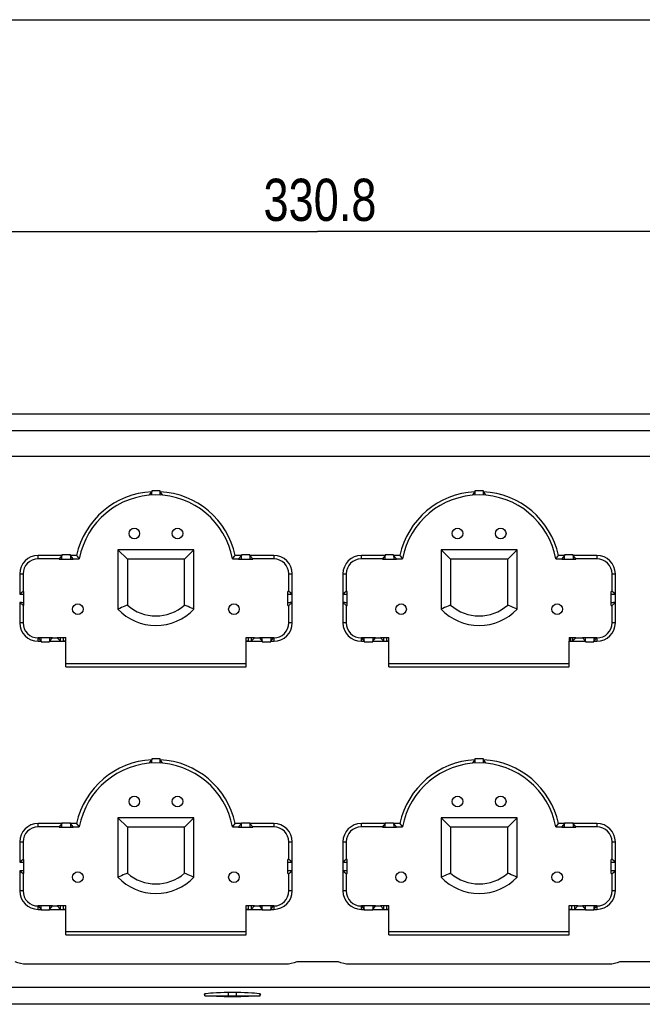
# Model space of a CAD drawing. Header units: inches. Extents: x 0 to 17, y 0 to 11.
# Tile 4 of 10: x 3.9 to 6.2, y 7.4 to 11. Entities that reach past the tile are written whole.
import ezdxf

# ---------------------------------------------------------------- set-up
doc = ezdxf.new("R2010")
doc.units = ezdxf.units.IN
doc.header["$LTSCALE"] = 0.935
doc.header["$MEASUREMENT"] = 0
doc.layers.get('0').update_dxf_attribs({"linetype": 'CONTINUOUS'})
doc.layers.add('02___PRT_ALL_AXES', color=7, linetype='CONTINUOUS')
doc.styles.get("Standard").update_dxf_attribs({"font": 'txt', "width": 0.8})
doc.dimstyles.new('DIMSTYLE_1', dxfattribs={"dimtxt": 0.15625, "dimasz": 0.1875, "dimexe": 0.125, "dimexo": 0.0625, "dimgap": 0.039062, "dimtad": 0, "dimtih": 1, "dimtoh": 1, "dimdec": 1, "dimlfac": 2.5, "dimzin": 4, "dimdsep": 46, "dimtxsty": 'Standard', "dimblk": '_FILLED', "dimblk1": '_FILLED', "dimblk2": '_FILLED', "dimcen": 0.09, "dimazin": 1, "dimtfac": 1, "dimtofl": 0, "dimtmove": 0, "dimatfit": 3, "dimldrblk": '_FILLED', "dimfxl": 1, "dimtolj": 1, "dimtzin": 4, "dimarcsym": 0})

# ---------------------------------------------------------------- blocks, each defined once
blk = doc.blocks.new('_FILLED')
at = {"color": 0, "linetype": 'ByBlock'}
blk.add_solid([(0, 0), (-1, 0.167), (-1, -0.167)], dxfattribs=at)
blk = doc.blocks.new('*D1')
at = {"color": 7, "linetype": 'Continuous', "transparency": 16777216}
for p, q in [((2.3868, 9.3773), (2.3868, 10.3411)), ((7.5964, 9.3773), (7.5964, 10.3411)), ((2.3868, 10.2161), (4.9916, 10.2161)), ((7.5964, 10.2161), (4.9916, 10.2161))]:
    blk.add_line(p, q, dxfattribs=at)
at = {"color": 7, "linetype": 'Continuous', "transparency": 16777216, "xscale": 0.1875, "yscale": 0.1875, "zscale": 0.1875, "rotation": 180}
blk.add_blockref('_FILLED', (2.3868, 10.2161), dxfattribs=at)
at = {"color": 7, "linetype": 'Continuous', "transparency": 16777216, "xscale": 0.1875, "yscale": 0.1875, "zscale": 0.1875}
blk.add_blockref('_FILLED', (7.5964, 10.2161), dxfattribs=at)
at = {"color": 7, "linetype": 'Continuous', "transparency": 16777216, "insert": (5.0006, 10.4114), "char_height": 0.15625, "width": 0.625, "attachment_point": 2, "line_spacing_factor": 0.9}
blk.add_mtext('330.8', dxfattribs=at)

msp = doc.modelspace()

# ---------------------------------------------------------------- linework, layer by layer
at = {"color": 7, "linetype": 'Continuous'}
for p, q in [((0, 11), (17, 11)), ((2.61365, 9.54165), (7.36956, 9.54165)), ((7.36956, 9.47842), (2.61365, 9.47842)), ((2.61365, 9.38416), (7.36956, 9.38416)), ((4.37743, 9.2563), (4.37742, 9.25292)), ((4.40894, 9.25292), (4.40893, 9.2563)), ((5.57428, 9.2563), (5.57427, 9.25292)), ((5.60579, 9.25292), (5.60578, 9.2563)), ((4.25235, 9.03836), (4.25234, 8.81836)), ((4.28742, 9.00328), (4.25235, 9.03836)), ((4.53401, 9.03836), (4.25235, 9.03836)), ((4.49894, 9.00328), (4.53401, 9.03836)), ((4.53402, 8.81836), (4.53401, 9.03836)), ((5.4492, 9.03836), (5.44919, 8.81836)), ((5.73086, 9.03836), (5.4492, 9.03836)), ((5.48428, 9.00328), (5.4492, 9.03836)), ((5.69579, 9.00328), (5.73086, 9.03836)), ((5.73087, 8.81836), (5.73086, 9.03836)), ((3.957, 9.00456), (3.957, 9.01694)), ((4.04515, 9.01694), (3.957, 9.01694)), ((4.03484, 9.00456), (3.957, 9.00456)), ((4.04515, 9.01694), (4.03484, 9.00456)), ((4.03484, 9.00456), (4.03484, 9.00298)), ((4.03484, 9.00298), (4.08696, 9.00298)), ((4.04515, 9.01873), (4.04515, 9.01694)), ((4.07665, 9.01873), (4.04515, 9.01873)), ((4.07665, 9.01694), (4.07665, 9.01873)), ((4.0994, 9.01694), (4.07665, 9.01693)), ((4.08696, 9.00456), (4.07665, 9.01693)), ((4.08696, 9.00298), (4.08696, 9.00456)), ((4.08696, 9.00456), (4.10953, 9.00456)), ((4.28742, 9.00328), (4.28742, 8.83322)), ((4.49894, 9.00328), (4.28742, 9.00328)), ((4.49895, 8.83322), (4.49894, 9.00328)), ((4.67683, 9.00456), (4.6994, 9.00456)), ((4.70972, 9.01694), (4.68697, 9.01694)), ((4.70972, 9.01694), (4.6994, 9.00456)), ((4.6994, 9.00456), (4.6994, 9.00298)), ((4.6994, 9.00298), (4.75153, 9.00298)), ((4.70972, 9.01873), (4.70972, 9.01694)), ((4.74121, 9.01873), (4.70972, 9.01873)), ((4.74122, 9.01694), (4.74121, 9.01873)), ((4.82937, 9.01694), (4.74121, 9.01694)), ((4.75153, 9.00456), (4.74122, 9.01693)), ((4.75153, 9.00298), (4.75153, 9.00456)), ((4.82937, 9.00456), (4.75153, 9.00456)), ((4.82937, 9.01694), (4.82937, 9.00456)), ((5.15385, 9.00456), (5.15385, 9.01694)), ((5.242, 9.01694), (5.15385, 9.01694)), ((5.23169, 9.00456), (5.15385, 9.00456)), ((5.242, 9.01694), (5.23169, 9.00456)), ((5.23169, 9.00456), (5.23169, 9.00298)), ((5.23169, 9.00298), (5.28381, 9.00298)), ((5.242, 9.01873), (5.242, 9.01694)), ((5.2735, 9.01873), (5.242, 9.01873)), ((5.2735, 9.01694), (5.2735, 9.01873)), ((5.29625, 9.01694), (5.2735, 9.01693)), ((5.28381, 9.00456), (5.2735, 9.01693)), ((5.28381, 9.00298), (5.28381, 9.00456)), ((5.28381, 9.00456), (5.30638, 9.00456)), ((5.48428, 9.00328), (5.48427, 8.83322)), ((5.69579, 9.00328), (5.48428, 9.00328)), ((5.6958, 8.83322), (5.69579, 9.00328)), ((5.87368, 9.00456), (5.89625, 9.00456)), ((5.90657, 9.01694), (5.88382, 9.01694)), ((5.90657, 9.01694), (5.89625, 9.00456)), ((5.89625, 9.00456), (5.89625, 9.00298)), ((5.89625, 9.00298), (5.94838, 9.00298)), ((5.93806, 9.01873), (5.90657, 9.01873)), ((5.90657, 9.01873), (5.90657, 9.01694)), ((5.93807, 9.01694), (5.93806, 9.01873)), ((6.02622, 9.01694), (5.93806, 9.01694)), ((5.94838, 9.00456), (5.93807, 9.01693)), ((6.02622, 9.00456), (5.94838, 9.00456)), ((5.94838, 9.00298), (5.94838, 9.00456)), ((6.02622, 9.01694), (6.02622, 9.00456)), ((3.88868, 8.94862), (3.88868, 8.87385)), ((3.88868, 8.94862), (3.90106, 8.94862)), ((3.90106, 8.94862), (3.90106, 8.88416)), ((4.88531, 8.88416), (4.88531, 8.94862)), ((4.88531, 8.94862), (4.89769, 8.94862)), ((4.89769, 8.87385), (4.89769, 8.94862)), ((5.08553, 8.94862), (5.08553, 8.87385)), ((5.08553, 8.94862), (5.09791, 8.94862)), ((5.09791, 8.94862), (5.09791, 8.88416)), ((6.08216, 8.94862), (6.09454, 8.94862)), ((6.08216, 8.88416), (6.08216, 8.94862)), ((6.09454, 8.87385), (6.09454, 8.94862)), ((3.90106, 8.88416), (3.88868, 8.87385)), ((3.90421, 8.88416), (3.90106, 8.88416)), ((3.90421, 8.83204), (3.90421, 8.88416)), ((4.88216, 8.83204), (4.88216, 8.88416)), ((4.88531, 8.88416), (4.88216, 8.88416)), ((4.89769, 8.87385), (4.88531, 8.88416)), ((4.89777, 8.84235), (4.89773, 8.87385)), ((5.08549, 8.87385), (5.08544, 8.84235)), ((5.09791, 8.88416), (5.08553, 8.87385)), ((5.10106, 8.88416), (5.09791, 8.88416)), ((5.10106, 8.83204), (5.10106, 8.88416)), ((6.08216, 8.88416), (6.07901, 8.88416)), ((6.07901, 8.83204), (6.07901, 8.88416)), ((6.09454, 8.87385), (6.08216, 8.88416)), ((6.09462, 8.84235), (6.09458, 8.87385)), ((3.88868, 8.84235), (3.88868, 8.76759)), ((3.88868, 8.84235), (3.90106, 8.83204)), ((3.90106, 8.83204), (3.90106, 8.76759)), ((3.90106, 8.83204), (3.90421, 8.83204)), ((4.88216, 8.83204), (4.88531, 8.83204)), ((4.88531, 8.83204), (4.89769, 8.84235)), ((4.88531, 8.76759), (4.88531, 8.83204)), ((4.89769, 8.76759), (4.89769, 8.84235)), ((5.08553, 8.84235), (5.08553, 8.76759)), ((5.08553, 8.84235), (5.09791, 8.83204)), ((5.09791, 8.83204), (5.09791, 8.76759)), ((5.09791, 8.83204), (5.10106, 8.83204)), ((6.07901, 8.83204), (6.08216, 8.83204)), ((6.08216, 8.83204), (6.09454, 8.84235)), ((6.08216, 8.76759), (6.08216, 8.83204)), ((6.09454, 8.76759), (6.09454, 8.84235)), ((3.90106, 8.76759), (3.88868, 8.76759)), ((4.89769, 8.76759), (4.88531, 8.76759)), ((5.09791, 8.76759), (5.08553, 8.76759)), ((6.09454, 8.76759), (6.08216, 8.76759)), ((3.957, 8.69926), (3.957, 8.71164)), ((3.95767, 8.71164), (3.957, 8.71164)), ((3.95767, 8.71322), (3.95767, 8.71164)), ((3.95767, 8.71322), (4.00979, 8.71322)), ((3.95767, 8.71164), (3.96798, 8.69927)), ((3.99948, 8.69927), (4.00979, 8.71164)), ((4.00979, 8.71164), (4.00979, 8.71322)), ((4.00979, 8.71164), (4.02783, 8.71164)), ((4.02783, 8.71164), (4.02783, 8.71322)), ((4.02783, 8.71322), (4.05932, 8.71322)), ((4.02783, 8.71164), (4.04022, 8.69926)), ((4.04022, 8.69926), (4.04022, 8.71322)), ((4.04977, 8.71322), (4.0502, 8.69926)), ((4.05932, 8.60478), (4.05932, 8.71322)), ((4.72704, 8.60478), (4.72704, 8.71322)), ((4.72704, 8.71322), (4.75854, 8.71322)), ((4.73617, 8.69926), (4.73659, 8.71322)), ((4.74614, 8.71322), (4.74614, 8.69926)), ((4.74614, 8.69926), (4.75854, 8.71164)), ((4.75854, 8.71322), (4.75854, 8.71164)), ((4.75854, 8.71164), (4.77657, 8.71164)), ((4.77657, 8.71164), (4.77657, 8.71322)), ((4.77657, 8.71322), (4.82869, 8.71322)), ((4.77657, 8.71164), (4.78688, 8.69927)), ((4.81838, 8.69927), (4.82869, 8.71164)), ((4.82869, 8.71164), (4.82869, 8.71322)), ((4.82937, 8.71164), (4.82869, 8.71164)), ((4.82937, 8.71164), (4.82937, 8.69926)), ((5.15385, 8.69926), (5.15385, 8.71164)), ((5.15452, 8.71164), (5.15385, 8.71164)), ((5.15452, 8.71322), (5.15452, 8.71164)), ((5.15452, 8.71322), (5.20664, 8.71322)), ((5.15452, 8.71164), (5.16483, 8.69927)), ((5.19633, 8.69927), (5.20664, 8.71164)), ((5.20664, 8.71164), (5.20664, 8.71322)), ((5.20664, 8.71164), (5.22468, 8.71164)), ((5.22468, 8.71164), (5.22468, 8.71322)), ((5.22468, 8.71322), (5.25617, 8.71322)), ((5.22468, 8.71164), (5.23707, 8.69926)), ((5.23707, 8.69926), (5.23707, 8.71322)), ((5.24662, 8.71322), (5.24705, 8.69926)), ((5.25617, 8.60478), (5.25617, 8.71322)), ((5.92389, 8.71322), (5.94865, 8.71322)), ((5.92389, 8.71322), (5.92389, 8.69979)), ((5.92965, 8.69926), (5.93007, 8.71322)), ((5.93626, 8.71322), (5.93626, 8.69926)), ((5.93626, 8.69926), (5.94865, 8.71164)), ((5.94865, 8.71322), (5.94865, 8.71164)), ((5.94865, 8.71164), (5.97342, 8.71164)), ((5.97342, 8.71322), (6.02554, 8.71322)), ((5.97342, 8.71164), (5.97342, 8.71322)), ((5.97342, 8.71164), (5.98373, 8.69927)), ((6.01523, 8.69927), (6.02554, 8.71164)), ((6.02554, 8.71164), (6.02554, 8.71322)), ((6.02622, 8.71164), (6.02554, 8.71164)), ((6.02622, 8.71164), (6.02622, 8.69926)), ((3.957, 8.69926), (3.96798, 8.69927)), ((3.96798, 8.69927), (3.96798, 8.69747)), ((3.96798, 8.69747), (3.99948, 8.69747)), ((3.99948, 8.69747), (3.99948, 8.69926)), ((3.99948, 8.69926), (4.05932, 8.69926)), ((4.05932, 8.70009), (4.0502, 8.69926)), ((4.73617, 8.69926), (4.72704, 8.70009)), ((4.72704, 8.69926), (4.78688, 8.69926)), ((4.78688, 8.69926), (4.78688, 8.69747)), ((4.78688, 8.69747), (4.81838, 8.69747)), ((4.81838, 8.69747), (4.81838, 8.69927)), ((4.81838, 8.69927), (4.82937, 8.69926)), ((5.15385, 8.69926), (5.16483, 8.69927)), ((5.16483, 8.69927), (5.16484, 8.69747)), ((5.16484, 8.69747), (5.19633, 8.69747)), ((5.19633, 8.69747), (5.19633, 8.69926)), ((5.19633, 8.69926), (5.25617, 8.69926)), ((5.25617, 8.70009), (5.24705, 8.69926)), ((5.92389, 8.69926), (5.98373, 8.69926)), ((5.92389, 8.60478), (5.92389, 8.69926)), ((5.98373, 8.69926), (5.98373, 8.69747)), ((5.98373, 8.69747), (6.01523, 8.69747)), ((6.01523, 8.69927), (6.02622, 8.69926)), ((6.01523, 8.69747), (6.01523, 8.69927)), ((4.05932, 8.61716), (4.72704, 8.61716)), ((4.05932, 8.60478), (4.72704, 8.60478)), ((5.25617, 8.61716), (5.92389, 8.61716)), ((5.25617, 8.60478), (5.92389, 8.60478)), ((4.37743, 8.26417), (4.37742, 8.2608)), ((4.40894, 8.2608), (4.40893, 8.26417)), ((5.57428, 8.26417), (5.57427, 8.2608)), ((5.60579, 8.2608), (5.60578, 8.26417)), ((3.957, 8.01243), (3.957, 8.02481)), ((4.04515, 8.02481), (3.957, 8.02481)), ((4.04515, 8.02481), (4.03484, 8.01243)), ((4.04515, 8.02661), (4.04515, 8.02481)), ((4.07665, 8.02661), (4.04515, 8.02661)), ((4.07665, 8.02481), (4.07665, 8.02661)), ((4.08696, 8.01243), (4.07665, 8.02481)), ((4.0994, 8.02481), (4.07665, 8.02481)), ((4.25235, 8.04623), (4.25234, 7.82623)), ((4.28742, 8.01115), (4.25235, 8.04623)), ((4.53401, 8.04623), (4.25235, 8.04623)), ((4.49894, 8.01115), (4.53401, 8.04623)), ((4.53402, 7.82623), (4.53401, 8.04623)), ((4.70972, 8.02481), (4.68697, 8.02481)), ((4.70972, 8.02481), (4.6994, 8.01243)), ((4.74121, 8.02661), (4.70972, 8.02661)), ((4.70972, 8.02661), (4.70972, 8.02481)), ((4.74122, 8.02481), (4.74121, 8.02661)), ((4.82937, 8.02481), (4.74121, 8.02481)), ((4.75153, 8.01243), (4.74122, 8.02481)), ((4.82937, 8.02481), (4.82937, 8.01243)), ((5.242, 8.02481), (5.15385, 8.02481)), ((5.15385, 8.01243), (5.15385, 8.02481)), ((5.242, 8.02481), (5.23169, 8.01243)), ((5.2735, 8.02661), (5.242, 8.02661)), ((5.242, 8.02661), (5.242, 8.02481)), ((5.2735, 8.02481), (5.2735, 8.02661)), ((5.29625, 8.02481), (5.2735, 8.02481)), ((5.28381, 8.01243), (5.2735, 8.02481)), ((5.4492, 8.04623), (5.44919, 7.82623)), ((5.73086, 8.04623), (5.4492, 8.04623)), ((5.48428, 8.01115), (5.4492, 8.04623)), ((5.69579, 8.01115), (5.73086, 8.04623)), ((5.73087, 7.82623), (5.73086, 8.04623)), ((5.90657, 8.02481), (5.88382, 8.02481)), ((5.90657, 8.02481), (5.89625, 8.01243)), ((5.93806, 8.02661), (5.90657, 8.02661)), ((5.90657, 8.02661), (5.90657, 8.02481)), ((5.93807, 8.02481), (5.93806, 8.02661)), ((6.02622, 8.02481), (5.93806, 8.02481)), ((5.94838, 8.01243), (5.93807, 8.02481)), ((6.02622, 8.02481), (6.02622, 8.01243)), ((4.03484, 8.01243), (3.957, 8.01243)), ((4.03484, 8.01243), (4.03484, 8.01086)), ((4.03484, 8.01086), (4.08696, 8.01086)), ((4.08696, 8.01086), (4.08696, 8.01243)), ((4.08696, 8.01243), (4.10953, 8.01243)), ((4.28742, 8.01115), (4.28742, 7.84109)), ((4.49894, 8.01115), (4.28742, 8.01115)), ((4.49895, 7.84109), (4.49894, 8.01115)), ((4.67683, 8.01243), (4.6994, 8.01243)), ((4.6994, 8.01243), (4.6994, 8.01086)), ((4.6994, 8.01086), (4.75153, 8.01086)), ((4.82937, 8.01243), (4.75153, 8.01243)), ((4.75153, 8.01086), (4.75153, 8.01243)), ((5.23169, 8.01243), (5.15385, 8.01243)), ((5.23169, 8.01243), (5.23169, 8.01086)), ((5.23169, 8.01086), (5.28381, 8.01086)), ((5.28381, 8.01243), (5.30638, 8.01243)), ((5.28381, 8.01086), (5.28381, 8.01243)), ((5.48428, 8.01115), (5.48427, 7.84109)), ((5.69579, 8.01115), (5.48428, 8.01115)), ((5.6958, 7.84109), (5.69579, 8.01115)), ((5.87368, 8.01243), (5.89625, 8.01243)), ((5.89625, 8.01243), (5.89625, 8.01086)), ((5.89625, 8.01086), (5.94838, 8.01086)), ((6.02622, 8.01243), (5.94838, 8.01243)), ((5.94838, 8.01086), (5.94838, 8.01243)), ((3.88868, 7.95649), (3.88868, 7.88172)), ((3.88868, 7.95649), (3.90106, 7.95649)), ((3.90106, 7.95649), (3.90106, 7.89204)), ((4.88531, 7.95649), (4.89769, 7.95649)), ((4.88531, 7.89204), (4.88531, 7.95649)), ((4.89769, 7.88172), (4.89769, 7.95649)), ((5.08553, 7.95649), (5.09791, 7.95649)), ((5.08553, 7.95649), (5.08553, 7.88172)), ((5.09791, 7.95649), (5.09791, 7.89204)), ((6.08216, 7.95649), (6.09454, 7.95649)), ((6.08216, 7.89204), (6.08216, 7.95649)), ((6.09454, 7.88172), (6.09454, 7.95649)), ((3.90106, 7.89204), (3.88868, 7.88172)), ((3.90421, 7.89204), (3.90106, 7.89204)), ((3.90421, 7.83991), (3.90421, 7.89204)), ((4.88531, 7.89204), (4.88216, 7.89204)), ((4.88216, 7.83991), (4.88216, 7.89204)), ((4.89769, 7.88172), (4.88531, 7.89204)), ((4.89777, 7.85023), (4.89773, 7.88172)), ((5.08549, 7.88172), (5.08544, 7.85023)), ((5.09791, 7.89204), (5.08553, 7.88172)), ((5.10106, 7.89204), (5.09791, 7.89204)), ((5.10106, 7.83991), (5.10106, 7.89204)), ((6.08216, 7.89204), (6.07901, 7.89204)), ((6.07901, 7.83991), (6.07901, 7.89204)), ((6.09454, 7.88172), (6.08216, 7.89204)), ((6.09462, 7.85023), (6.09458, 7.88172)), ((3.88868, 7.85023), (3.90106, 7.83991)), ((3.88868, 7.85023), (3.88868, 7.77546)), ((3.90106, 7.83991), (3.90106, 7.77546)), ((3.90106, 7.83991), (3.90421, 7.83991)), ((4.88216, 7.83991), (4.88531, 7.83991)), ((4.88531, 7.83991), (4.89769, 7.85023)), ((4.88531, 7.77546), (4.88531, 7.83991)), ((4.89769, 7.77546), (4.89769, 7.85023)), ((5.08553, 7.85023), (5.09791, 7.83991)), ((5.08553, 7.85023), (5.08553, 7.77546)), ((5.09791, 7.83991), (5.10106, 7.83991)), ((5.09791, 7.83991), (5.09791, 7.77546)), ((6.07901, 7.83991), (6.08216, 7.83991)), ((6.08216, 7.83991), (6.09454, 7.85023)), ((6.08216, 7.77546), (6.08216, 7.83991)), ((6.09454, 7.77546), (6.09454, 7.85023)), ((3.90106, 7.77546), (3.88868, 7.77546)), ((4.89769, 7.77546), (4.88531, 7.77546)), ((5.09791, 7.77546), (5.08553, 7.77546)), ((6.09454, 7.77546), (6.08216, 7.77546)), ((3.957, 7.70714), (3.957, 7.71952)), ((3.95767, 7.71952), (3.957, 7.71952)), ((3.957, 7.70714), (3.96798, 7.70714)), ((3.95767, 7.72109), (3.95767, 7.71952)), ((3.95767, 7.72109), (4.00979, 7.72109)), ((3.95767, 7.71952), (3.96798, 7.70714)), ((3.96798, 7.70714), (3.96798, 7.70535)), ((3.96798, 7.70535), (3.99948, 7.70535)), ((3.99948, 7.70714), (4.00979, 7.71952)), ((3.99948, 7.70535), (3.99948, 7.70714)), ((3.99948, 7.70714), (4.05932, 7.70714)), ((4.00979, 7.71952), (4.00979, 7.72109)), ((4.00979, 7.71952), (4.02783, 7.71952)), ((4.02783, 7.71952), (4.02783, 7.72109)), ((4.02783, 7.72109), (4.05932, 7.72109)), ((4.02783, 7.71952), (4.04022, 7.70714)), ((4.04022, 7.70714), (4.04022, 7.72109)), ((4.04977, 7.72109), (4.0502, 7.70714)), ((4.05932, 7.70797), (4.0502, 7.70714)), ((4.05932, 7.61265), (4.05932, 7.72109)), ((4.72704, 7.72109), (4.75854, 7.72109)), ((4.72704, 7.61265), (4.72704, 7.72109)), ((4.73617, 7.70714), (4.72704, 7.70797)), ((4.72704, 7.70714), (4.78688, 7.70714)), ((4.73617, 7.70714), (4.73659, 7.72109)), ((4.74614, 7.72109), (4.74614, 7.70714)), ((4.74614, 7.70714), (4.75854, 7.71952)), ((4.75854, 7.72109), (4.75854, 7.71952)), ((4.75854, 7.71952), (4.77657, 7.71952)), ((4.77657, 7.72109), (4.82869, 7.72109)), ((4.77657, 7.71952), (4.77657, 7.72109)), ((4.77657, 7.71952), (4.78688, 7.70714)), ((4.78688, 7.70714), (4.78688, 7.70535)), ((4.78688, 7.70535), (4.81838, 7.70535)), ((4.81838, 7.70714), (4.82869, 7.71952)), ((4.81838, 7.70714), (4.82937, 7.70714)), ((4.81838, 7.70535), (4.81838, 7.70714)), ((4.82869, 7.71952), (4.82869, 7.72109)), ((4.82937, 7.71952), (4.82869, 7.71952)), ((4.82937, 7.71952), (4.82937, 7.70714)), ((5.15452, 7.71952), (5.15385, 7.71952)), ((5.15385, 7.70714), (5.15385, 7.71952)), ((5.15385, 7.70714), (5.16483, 7.70714)), ((5.15452, 7.72109), (5.20664, 7.72109)), ((5.15452, 7.72109), (5.15452, 7.71952)), ((5.15452, 7.71952), (5.16483, 7.70714)), ((5.16483, 7.70714), (5.16484, 7.70535)), ((5.16484, 7.70535), (5.19633, 7.70535)), ((5.19633, 7.70714), (5.20664, 7.71952)), ((5.19633, 7.70714), (5.25617, 7.70714)), ((5.19633, 7.70535), (5.19633, 7.70714)), ((5.20664, 7.71952), (5.20664, 7.72109)), ((5.20664, 7.71952), (5.22468, 7.71952)), ((5.22468, 7.72109), (5.25617, 7.72109)), ((5.22468, 7.71952), (5.22468, 7.72109)), ((5.22468, 7.71952), (5.23707, 7.70714)), ((5.23707, 7.70714), (5.23707, 7.72109)), ((5.24662, 7.72109), (5.24705, 7.70714)), ((5.25617, 7.70797), (5.24705, 7.70714)), ((5.25617, 7.61265), (5.25617, 7.72109)), ((5.92389, 7.72109), (5.95539, 7.72109)), ((5.92389, 7.61265), (5.92389, 7.72109)), ((5.93302, 7.70714), (5.92389, 7.70797)), ((5.92389, 7.70714), (5.98373, 7.70714)), ((5.93302, 7.70714), (5.93344, 7.72109)), ((5.94299, 7.72109), (5.94299, 7.70714)), ((5.94299, 7.70714), (5.95539, 7.71952)), ((5.95539, 7.72109), (5.95539, 7.71952)), ((5.95539, 7.71952), (5.97342, 7.71952)), ((5.97342, 7.72109), (6.02554, 7.72109)), ((5.97342, 7.71952), (5.97342, 7.72109)), ((5.97342, 7.71952), (5.98373, 7.70714)), ((5.98373, 7.70714), (5.98373, 7.70535)), ((5.98373, 7.70535), (6.01523, 7.70535)), ((6.01523, 7.70714), (6.02554, 7.71952)), ((6.01523, 7.70714), (6.02622, 7.70714)), ((6.01523, 7.70535), (6.01523, 7.70714)), ((6.02554, 7.71952), (6.02554, 7.72109)), ((6.02622, 7.71952), (6.02554, 7.71952)), ((6.02622, 7.71952), (6.02622, 7.70714)), ((4.05932, 7.62503), (4.72704, 7.62503)), ((5.25617, 7.62503), (5.92389, 7.62503)), ((4.05932, 7.61265), (4.72704, 7.61265)), ((5.25617, 7.61265), (5.92389, 7.61265)), ((5.06869, 7.51314), (4.91452, 7.51314)), ((6.26554, 7.51314), (6.11137, 7.51314)), ((4.8735, 7.50377), (3.91287, 7.50377)), ((6.07035, 7.50377), (5.10972, 7.50377)), ((2.61365, 7.41888), (7.36956, 7.41888)), ((7.36956, 7.35565), (2.61365, 7.35565))]:
    msp.add_line(p, q, dxfattribs=at)
for centre in [(4.31318, 9.09829), (4.47318, 9.09829), (5.51003, 9.09829), (5.67003, 9.09829), (4.10421, 8.8182), (4.68216, 8.8182), (5.30106, 8.8182), (5.87901, 8.8182), (4.31318, 8.10616), (4.47318, 8.10616), (5.51003, 8.10616), (5.67003, 8.10616), (4.10421, 7.82607), (4.68216, 7.82607), (5.30106, 7.82607), (5.87901, 7.82607)]:
    msp.add_circle(centre, 0.01969, dxfattribs=at)
for centre, radius, start, end in [((4.39318, 8.95259), 0.30412, 87.03176, 92.96824), ((5.59003, 8.95259), 0.30412, 87.03176, 92.96824), ((4.39318, 8.95259), 0.30075, 93.00335, 167.64555), ((4.39318, 8.95259), 0.28837, 10.38222, 169.61778), ((5.20192, 8.59569), 1.05439, 141.44076, 142.34824), ((4.39318, 8.95259), 0.30075, 12.35445, 86.99665), ((3.58444, 8.59569), 1.05439, 37.65176, 38.55924), ((5.59003, 8.95259), 0.30075, 93.00335, 167.64555), ((5.59003, 8.95259), 0.28837, 10.38222, 169.61778), ((6.39877, 8.59569), 1.05439, 141.44076, 142.34824), ((5.59003, 8.95259), 0.30075, 12.35445, 86.99665), ((4.78129, 8.59569), 1.05439, 37.65176, 38.55924), ((3.957, 8.94862), 0.06832, 90, 180), ((3.957, 8.94862), 0.05594, 90, 180), ((4.82376, 9.59971), 0.92969, 218.8176, 219.8037), ((3.9626, 9.59971), 0.92969, 320.1963, 321.1824), ((4.82937, 8.94862), 0.06832, 0, 90), ((4.82937, 8.94862), 0.05594, 0, 90), ((5.15385, 8.94862), 0.06832, 90, 180), ((5.15385, 8.94862), 0.05594, 90, 180), ((6.02061, 9.59971), 0.92969, 218.8176, 219.8037), ((5.15946, 9.59971), 0.92969, 320.1963, 321.1824), ((6.02622, 8.94862), 0.06832, 0, 90), ((6.02622, 8.94862), 0.05594, 0, 90), ((4.39318, 8.95259), 0.15949, 228.45857, 311.54143), ((5.59003, 8.95259), 0.15949, 228.45857, 311.54143), ((4.39318, 8.95259), 0.19456, 223.62331, 316.37669), ((5.59003, 8.95259), 0.19456, 223.62331, 316.37669), ((3.957, 8.76759), 0.06832, 180, 270), ((3.957, 8.76759), 0.05594, 180, 270), ((4.82937, 8.76759), 0.06832, 270, 360), ((4.82937, 8.76759), 0.05594, 270, 360), ((5.15385, 8.76759), 0.06832, 180, 270), ((5.15385, 8.76759), 0.05594, 180, 270), ((6.02622, 8.76759), 0.06832, 270, 360), ((6.02622, 8.76759), 0.05594, 270, 360), ((4.39318, 7.96046), 0.30075, 93.00335, 167.64555), ((4.39318, 7.96046), 0.28837, 10.38222, 169.61778), ((5.20192, 7.60357), 1.05439, 141.44076, 142.34824), ((4.39318, 7.96046), 0.30412, 87.03176, 92.96824), ((3.58444, 7.60357), 1.05439, 37.65176, 38.55924), ((4.39318, 7.96046), 0.30075, 12.35445, 86.99665), ((5.59003, 7.96046), 0.30075, 93.00335, 167.64555), ((5.59003, 7.96046), 0.28837, 10.38222, 169.61778), ((6.39877, 7.60357), 1.05439, 141.44076, 142.34824), ((5.59003, 7.96046), 0.30412, 87.03176, 92.96824), ((4.78129, 7.60357), 1.05439, 37.65176, 38.55924), ((5.59003, 7.96046), 0.30075, 12.35445, 86.99665), ((3.957, 7.95649), 0.06832, 90, 180), ((4.82376, 8.60758), 0.92969, 218.8176, 219.8037), ((3.9626, 8.60758), 0.92969, 320.1963, 321.1824), ((4.82937, 7.95649), 0.06832, 0, 90), ((5.15385, 7.95649), 0.06832, 90, 180), ((6.02061, 8.60758), 0.92969, 218.8176, 219.8037), ((5.15946, 8.60758), 0.92969, 320.1963, 321.1824), ((6.02622, 7.95649), 0.06832, 0, 90), ((3.957, 7.95649), 0.05594, 90, 180), ((4.82937, 7.95649), 0.05594, 0, 90), ((5.15385, 7.95649), 0.05594, 90, 180), ((6.02622, 7.95649), 0.05594, 0, 90), ((4.39318, 7.96046), 0.15949, 228.45857, 311.54143), ((5.59003, 7.96046), 0.15949, 228.45857, 311.54143), ((4.39318, 7.96046), 0.19456, 223.62331, 316.37669), ((5.59003, 7.96046), 0.19456, 223.62331, 316.37669), ((3.957, 7.77546), 0.06832, 180, 270), ((3.957, 7.77546), 0.05594, 180, 270), ((4.82937, 7.77546), 0.06832, 270, 360), ((4.82937, 7.77546), 0.05594, 270, 360), ((5.15385, 7.77546), 0.06832, 180, 270), ((5.15385, 7.77546), 0.05594, 180, 270), ((6.02622, 7.77546), 0.06832, 270, 360), ((6.02622, 7.77546), 0.05594, 270, 360)]:
    msp.add_arc(centre, radius, start, end, dxfattribs=at)
for start_param, end_param in [(-0.2125786, 3.3541718), (-2.3675458, -0.7740467)]:
    msp.add_ellipse((4.67665, 7.3921), major_axis=(0.10472, 0), ratio=0.0699268, start_param=start_param, end_param=end_param, dxfattribs=at)
for points, knots in [([(4.37743, 9.25292), (4.37741, 9.25129), (4.37735, 9.24833), (4.37724, 9.24484), (4.37709, 9.24267), (4.37701, 9.2415), (4.37689, 9.24094), (4.37683, 9.2405), (4.37675, 9.24049)], [0, 0, 0, 0, 0.3917769, 0.7136198, 0.8344461, 0.9236994, 0.9790608, 1, 1, 1, 1]), ([(4.40962, 9.24049), (4.40953, 9.2405), (4.40948, 9.24094), (4.40935, 9.2415), (4.40927, 9.24267), (4.40913, 9.24484), (4.40902, 9.24833), (4.40895, 9.25129), (4.40894, 9.25292)], [0, 0, 0, 0, 0.0209392, 0.0763007, 0.1655539, 0.2863808, 0.6082249, 1, 1, 1, 1]), ([(5.57428, 9.25292), (5.57426, 9.25129), (5.5742, 9.24833), (5.57409, 9.24484), (5.57394, 9.24267), (5.57386, 9.2415), (5.57374, 9.24094), (5.57368, 9.2405), (5.5736, 9.24049)], [0, 0, 0, 0, 0.3917769, 0.7136198, 0.8344461, 0.9236994, 0.9790608, 1, 1, 1, 1]), ([(5.60647, 9.24049), (5.60638, 9.2405), (5.60633, 9.24094), (5.6062, 9.2415), (5.60612, 9.24267), (5.60598, 9.24484), (5.60587, 9.24833), (5.6058, 9.25129), (5.60579, 9.25292)], [0, 0, 0, 0, 0.0209392, 0.0763007, 0.1655539, 0.2863808, 0.6082249, 1, 1, 1, 1]), ([(4.04446, 9.00298), (4.04456, 9.00298), (4.04461, 9.0035), (4.04474, 9.00412), (4.04483, 9.00545), (4.04493, 9.0071), (4.04501, 9.00919), (4.0451, 9.0125), (4.04514, 9.01512), (4.04515, 9.01694)], [0, 0, 0, 0, 0.0203682, 0.0765325, 0.1668351, 0.2889736, 0.4392297, 0.6115213, 1, 1, 1, 1]), ([(4.07665, 9.01693), (4.07666, 9.01512), (4.07669, 9.0125), (4.07678, 9.00919), (4.07686, 9.0071), (4.07696, 9.00545), (4.07705, 9.00412), (4.07718, 9.00349), (4.07724, 9.00298), (4.07733, 9.00298)], [0, 0, 0, 0, 0.3888871, 0.5611964, 0.7112102, 0.833237, 0.923518, 0.9796514, 1, 1, 1, 1]), ([(4.70903, 9.00298), (4.70912, 9.00298), (4.70918, 9.0035), (4.70931, 9.00412), (4.7094, 9.00545), (4.7095, 9.0071), (4.70958, 9.00919), (4.70967, 9.0125), (4.70971, 9.01512), (4.70972, 9.01694)], [0, 0, 0, 0, 0.0203682, 0.0765325, 0.1668351, 0.2889736, 0.4392297, 0.6115213, 1, 1, 1, 1]), ([(4.74122, 9.01693), (4.74122, 9.01512), (4.74126, 9.0125), (4.74135, 9.00919), (4.74143, 9.0071), (4.74153, 9.00545), (4.74162, 9.00412), (4.74175, 9.00349), (4.74181, 9.00298), (4.7419, 9.00298)], [0, 0, 0, 0, 0.3888871, 0.5611964, 0.7112102, 0.833237, 0.923518, 0.9796514, 1, 1, 1, 1]), ([(5.24131, 9.00298), (5.24141, 9.00298), (5.24146, 9.0035), (5.2416, 9.00412), (5.24168, 9.00545), (5.24178, 9.0071), (5.24186, 9.00919), (5.24196, 9.0125), (5.24199, 9.01512), (5.242, 9.01694)], [0, 0, 0, 0, 0.0203682, 0.0765325, 0.1668351, 0.2889736, 0.4392297, 0.6115213, 1, 1, 1, 1]), ([(5.2735, 9.01693), (5.27351, 9.01512), (5.27354, 9.0125), (5.27363, 9.00919), (5.27371, 9.0071), (5.27381, 9.00545), (5.2739, 9.00412), (5.27403, 9.00349), (5.27409, 9.00298), (5.27418, 9.00298)], [0, 0, 0, 0, 0.3888871, 0.5611964, 0.7112102, 0.833237, 0.923518, 0.9796514, 1, 1, 1, 1]), ([(5.90588, 9.00298), (5.90597, 9.00298), (5.90603, 9.0035), (5.90616, 9.00412), (5.90625, 9.00545), (5.90635, 9.0071), (5.90643, 9.00919), (5.90652, 9.0125), (5.90656, 9.01512), (5.90657, 9.01694)], [0, 0, 0, 0, 0.0203682, 0.0765325, 0.1668351, 0.2889736, 0.4392297, 0.6115213, 1, 1, 1, 1]), ([(5.93807, 9.01693), (5.93807, 9.01512), (5.93811, 9.0125), (5.9382, 9.00919), (5.93828, 9.0071), (5.93838, 9.00545), (5.93847, 9.00412), (5.9386, 9.00349), (5.93866, 9.00298), (5.93875, 9.00298)], [0, 0, 0, 0, 0.3888871, 0.5611964, 0.7112102, 0.833237, 0.923518, 0.9796514, 1, 1, 1, 1]), ([(3.88868, 8.87385), (3.89066, 8.87385), (3.89355, 8.87387), (3.89721, 8.87396), (3.89954, 8.87404), (3.90141, 8.87415), (3.90292, 8.87423), (3.90362, 8.87438), (3.90421, 8.87443), (3.90421, 8.87454)], [0, 0, 0, 0, 0.3826382, 0.5550754, 0.70607, 0.8298679, 0.9220206, 0.9794925, 1, 1, 1, 1]), ([(4.88216, 8.87454), (4.88216, 8.87443), (4.88275, 8.87438), (4.88345, 8.87423), (4.88496, 8.87415), (4.88682, 8.87404), (4.88916, 8.87396), (4.89282, 8.87387), (4.8957, 8.87385), (4.89769, 8.87385)], [0, 0, 0, 0, 0.0205533, 0.0779806, 0.170133, 0.293937, 0.4449294, 0.6173729, 1, 1, 1, 1]), ([(5.08553, 8.87385), (5.08751, 8.87385), (5.0904, 8.87387), (5.09406, 8.87396), (5.09639, 8.87404), (5.09826, 8.87415), (5.09977, 8.87423), (5.10047, 8.87438), (5.10106, 8.87443), (5.10106, 8.87454)], [0, 0, 0, 0, 0.3826382, 0.5550754, 0.70607, 0.8298679, 0.9220206, 0.9794925, 1, 1, 1, 1]), ([(6.07901, 8.87454), (6.07901, 8.87443), (6.0796, 8.87438), (6.0803, 8.87423), (6.08181, 8.87415), (6.08367, 8.87404), (6.08601, 8.87396), (6.08967, 8.87387), (6.09255, 8.87385), (6.09454, 8.87385)], [0, 0, 0, 0, 0.0205533, 0.0779806, 0.170133, 0.293937, 0.4449294, 0.6173729, 1, 1, 1, 1]), ([(3.90421, 8.84167), (3.90421, 8.84177), (3.90362, 8.84182), (3.90292, 8.84197), (3.90141, 8.84206), (3.89954, 8.84216), (3.89721, 8.84224), (3.89355, 8.84233), (3.89066, 8.84235), (3.88868, 8.84235)], [0, 0, 0, 0, 0.0205073, 0.07798, 0.1701424, 0.2939387, 0.444943, 0.6173812, 1, 1, 1, 1]), ([(4.28742, 8.83322), (4.2845, 8.83191), (4.27289, 8.82677), (4.26116, 8.82189), (4.25234, 8.81836)], [0, 0, 0, 0, 0.2517377, 1, 1, 1, 1]), ([(4.53402, 8.81836), (4.53109, 8.81953), (4.51933, 8.8243), (4.50765, 8.8293), (4.49895, 8.83322)], [0, 0, 0, 0, 0.2484013, 1, 1, 1, 1]), ([(4.89769, 8.84235), (4.8957, 8.84235), (4.89282, 8.84233), (4.88916, 8.84224), (4.88682, 8.84216), (4.88496, 8.84205), (4.88345, 8.84197), (4.88275, 8.84182), (4.88216, 8.84177), (4.88216, 8.84167)], [0, 0, 0, 0, 0.3826083, 0.5550535, 0.7060539, 0.8298543, 0.9220181, 0.9794484, 1, 1, 1, 1]), ([(5.10106, 8.84167), (5.10106, 8.84177), (5.10047, 8.84182), (5.09977, 8.84197), (5.09826, 8.84206), (5.09639, 8.84216), (5.09406, 8.84224), (5.0904, 8.84233), (5.08751, 8.84235), (5.08553, 8.84235)], [0, 0, 0, 0, 0.0205073, 0.07798, 0.1701424, 0.2939387, 0.444943, 0.6173812, 1, 1, 1, 1]), ([(5.48427, 8.83322), (5.48135, 8.83191), (5.46974, 8.82677), (5.45801, 8.82189), (5.44919, 8.81836)], [0, 0, 0, 0, 0.2517377, 1, 1, 1, 1]), ([(5.73087, 8.81836), (5.72795, 8.81953), (5.71618, 8.8243), (5.7045, 8.8293), (5.6958, 8.83322)], [0, 0, 0, 0, 0.2484013, 1, 1, 1, 1]), ([(6.09454, 8.84235), (6.09255, 8.84235), (6.08967, 8.84233), (6.08601, 8.84224), (6.08367, 8.84216), (6.08181, 8.84205), (6.0803, 8.84197), (6.0796, 8.84182), (6.07901, 8.84177), (6.07901, 8.84167)], [0, 0, 0, 0, 0.3826083, 0.5550535, 0.7060539, 0.8298543, 0.9220181, 0.9794484, 1, 1, 1, 1]), ([(3.96798, 8.69927), (3.96797, 8.70108), (3.96794, 8.7037), (3.96785, 8.70702), (3.96777, 8.7091), (3.96767, 8.71076), (3.96758, 8.71209), (3.96745, 8.71271), (3.96739, 8.71322), (3.9673, 8.71322)], [0, 0, 0, 0, 0.3888964, 0.5611996, 0.7112159, 0.8332386, 0.9235181, 0.9796988, 1, 1, 1, 1]), ([(4.00017, 8.71322), (4.00007, 8.71322), (4.00002, 8.71271), (3.99989, 8.71208), (3.9998, 8.71075), (3.9997, 8.7091), (3.99962, 8.70701), (3.99953, 8.7037), (3.99949, 8.70108), (3.99948, 8.69927)], [0, 0, 0, 0, 0.0203209, 0.0765323, 0.1668334, 0.288968, 0.4392264, 0.6115125, 1, 1, 1, 1]), ([(4.78688, 8.69927), (4.78687, 8.70108), (4.78684, 8.7037), (4.78675, 8.70701), (4.78667, 8.7091), (4.78656, 8.71075), (4.78648, 8.71208), (4.78635, 8.71271), (4.78629, 8.71322), (4.78619, 8.71322)], [0, 0, 0, 0, 0.3884879, 0.5607742, 0.7110317, 0.8331655, 0.9234675, 0.9796795, 1, 1, 1, 1]), ([(4.81907, 8.71322), (4.81897, 8.71322), (4.81892, 8.71271), (4.81878, 8.71209), (4.8187, 8.71076), (4.81859, 8.7091), (4.81852, 8.70702), (4.81842, 8.7037), (4.81839, 8.70108), (4.81838, 8.69927)], [0, 0, 0, 0, 0.0203016, 0.0764817, 0.1667602, 0.2887838, 0.438801, 0.6111039, 1, 1, 1, 1]), ([(5.16483, 8.69927), (5.16482, 8.70108), (5.16479, 8.7037), (5.1647, 8.70702), (5.16462, 8.7091), (5.16452, 8.71076), (5.16443, 8.71209), (5.1643, 8.71271), (5.16424, 8.71322), (5.16415, 8.71322)], [0, 0, 0, 0, 0.3888964, 0.5611996, 0.7112159, 0.8332386, 0.9235181, 0.9796988, 1, 1, 1, 1]), ([(5.19702, 8.71322), (5.19692, 8.71322), (5.19687, 8.71271), (5.19674, 8.71208), (5.19665, 8.71075), (5.19655, 8.7091), (5.19647, 8.70701), (5.19638, 8.7037), (5.19634, 8.70108), (5.19633, 8.69927)], [0, 0, 0, 0, 0.0203209, 0.0765323, 0.1668334, 0.288968, 0.4392264, 0.6115125, 1, 1, 1, 1]), ([(5.98373, 8.69927), (5.98372, 8.70108), (5.98369, 8.7037), (5.9836, 8.70701), (5.98352, 8.7091), (5.98341, 8.71075), (5.98333, 8.71208), (5.9832, 8.71271), (5.98314, 8.71322), (5.98305, 8.71322)], [0, 0, 0, 0, 0.3884879, 0.5607742, 0.7110317, 0.8331655, 0.9234675, 0.9796795, 1, 1, 1, 1]), ([(6.01592, 8.71322), (6.01582, 8.71322), (6.01577, 8.71271), (6.01563, 8.71209), (6.01555, 8.71076), (6.01545, 8.7091), (6.01537, 8.70702), (6.01527, 8.7037), (6.01524, 8.70108), (6.01523, 8.69927)], [0, 0, 0, 0, 0.0203016, 0.0764817, 0.1667602, 0.2887838, 0.438801, 0.6111039, 1, 1, 1, 1]), ([(4.37743, 8.2608), (4.37741, 8.25917), (4.37735, 8.25621), (4.37724, 8.25271), (4.37709, 8.25054), (4.37701, 8.24938), (4.37689, 8.24881), (4.37683, 8.24837), (4.37675, 8.24837)], [0, 0, 0, 0, 0.3917769, 0.7136198, 0.8344461, 0.9236994, 0.9790608, 1, 1, 1, 1]), ([(4.40962, 8.24837), (4.40953, 8.24837), (4.40948, 8.24881), (4.40935, 8.24938), (4.40927, 8.25054), (4.40913, 8.25271), (4.40902, 8.25621), (4.40895, 8.25917), (4.40894, 8.2608)], [0, 0, 0, 0, 0.0209392, 0.0763007, 0.1655539, 0.2863808, 0.6082249, 1, 1, 1, 1]), ([(5.57428, 8.2608), (5.57426, 8.25917), (5.5742, 8.25621), (5.57409, 8.25271), (5.57394, 8.25054), (5.57386, 8.24938), (5.57374, 8.24881), (5.57368, 8.24837), (5.5736, 8.24837)], [0, 0, 0, 0, 0.3917769, 0.7136198, 0.8344461, 0.9236994, 0.9790608, 1, 1, 1, 1]), ([(5.60647, 8.24837), (5.60638, 8.24837), (5.60633, 8.24881), (5.6062, 8.24938), (5.60612, 8.25054), (5.60598, 8.25271), (5.60587, 8.25621), (5.6058, 8.25917), (5.60579, 8.2608)], [0, 0, 0, 0, 0.0209392, 0.0763007, 0.1655539, 0.2863808, 0.6082249, 1, 1, 1, 1]), ([(4.04446, 8.01086), (4.04456, 8.01086), (4.04461, 8.01137), (4.04474, 8.01199), (4.04483, 8.01332), (4.04493, 8.01498), (4.04501, 8.01707), (4.0451, 8.02038), (4.04514, 8.023), (4.04515, 8.02481)], [0, 0, 0, 0, 0.0203682, 0.0765325, 0.1668351, 0.2889736, 0.4392297, 0.6115213, 1, 1, 1, 1]), ([(4.07665, 8.02481), (4.07666, 8.02299), (4.07669, 8.02037), (4.07678, 8.01706), (4.07686, 8.01498), (4.07696, 8.01332), (4.07705, 8.01199), (4.07718, 8.01137), (4.07724, 8.01086), (4.07733, 8.01086)], [0, 0, 0, 0, 0.3888871, 0.5611964, 0.7112102, 0.833237, 0.923518, 0.9796514, 1, 1, 1, 1]), ([(4.70903, 8.01086), (4.70912, 8.01086), (4.70918, 8.01137), (4.70931, 8.01199), (4.7094, 8.01332), (4.7095, 8.01498), (4.70958, 8.01707), (4.70967, 8.02038), (4.70971, 8.023), (4.70972, 8.02481)], [0, 0, 0, 0, 0.0203682, 0.0765325, 0.1668351, 0.2889736, 0.4392297, 0.6115213, 1, 1, 1, 1]), ([(4.74122, 8.02481), (4.74122, 8.02299), (4.74126, 8.02037), (4.74135, 8.01706), (4.74143, 8.01498), (4.74153, 8.01332), (4.74162, 8.01199), (4.74175, 8.01137), (4.74181, 8.01086), (4.7419, 8.01086)], [0, 0, 0, 0, 0.3888871, 0.5611964, 0.7112102, 0.833237, 0.923518, 0.9796514, 1, 1, 1, 1]), ([(5.24131, 8.01086), (5.24141, 8.01086), (5.24146, 8.01137), (5.2416, 8.01199), (5.24168, 8.01332), (5.24178, 8.01498), (5.24186, 8.01707), (5.24196, 8.02038), (5.24199, 8.023), (5.242, 8.02481)], [0, 0, 0, 0, 0.0203682, 0.0765325, 0.1668351, 0.2889736, 0.4392297, 0.6115213, 1, 1, 1, 1]), ([(5.2735, 8.02481), (5.27351, 8.02299), (5.27354, 8.02037), (5.27363, 8.01706), (5.27371, 8.01498), (5.27381, 8.01332), (5.2739, 8.01199), (5.27403, 8.01137), (5.27409, 8.01086), (5.27418, 8.01086)], [0, 0, 0, 0, 0.3888871, 0.5611964, 0.7112102, 0.833237, 0.923518, 0.9796514, 1, 1, 1, 1]), ([(5.90588, 8.01086), (5.90597, 8.01086), (5.90603, 8.01137), (5.90616, 8.01199), (5.90625, 8.01332), (5.90635, 8.01498), (5.90643, 8.01707), (5.90652, 8.02038), (5.90656, 8.023), (5.90657, 8.02481)], [0, 0, 0, 0, 0.0203682, 0.0765325, 0.1668351, 0.2889736, 0.4392297, 0.6115213, 1, 1, 1, 1]), ([(5.93807, 8.02481), (5.93807, 8.02299), (5.93811, 8.02037), (5.9382, 8.01706), (5.93828, 8.01498), (5.93838, 8.01332), (5.93847, 8.01199), (5.9386, 8.01137), (5.93866, 8.01086), (5.93875, 8.01086)], [0, 0, 0, 0, 0.3888871, 0.5611964, 0.7112102, 0.833237, 0.923518, 0.9796514, 1, 1, 1, 1]), ([(3.88868, 7.88172), (3.89066, 7.88172), (3.89355, 7.88175), (3.89721, 7.88183), (3.89954, 7.88191), (3.90141, 7.88202), (3.90292, 7.88211), (3.90362, 7.88226), (3.90421, 7.8823), (3.90421, 7.88241)], [0, 0, 0, 0, 0.3826382, 0.5550754, 0.70607, 0.8298679, 0.9220206, 0.9794925, 1, 1, 1, 1]), ([(4.88216, 7.88241), (4.88216, 7.8823), (4.88275, 7.88226), (4.88345, 7.88211), (4.88496, 7.88202), (4.88682, 7.88191), (4.88916, 7.88183), (4.89282, 7.88175), (4.8957, 7.88172), (4.89769, 7.88172)], [0, 0, 0, 0, 0.0205533, 0.0779806, 0.170133, 0.293937, 0.4449294, 0.6173729, 1, 1, 1, 1]), ([(5.08553, 7.88172), (5.08751, 7.88172), (5.0904, 7.88175), (5.09406, 7.88183), (5.09639, 7.88191), (5.09826, 7.88202), (5.09977, 7.88211), (5.10047, 7.88226), (5.10106, 7.8823), (5.10106, 7.88241)], [0, 0, 0, 0, 0.3826382, 0.5550754, 0.70607, 0.8298679, 0.9220206, 0.9794925, 1, 1, 1, 1]), ([(6.07901, 7.88241), (6.07901, 7.8823), (6.0796, 7.88226), (6.0803, 7.88211), (6.08181, 7.88202), (6.08367, 7.88191), (6.08601, 7.88183), (6.08967, 7.88175), (6.09255, 7.88172), (6.09454, 7.88172)], [0, 0, 0, 0, 0.0205533, 0.0779806, 0.170133, 0.293937, 0.4449294, 0.6173729, 1, 1, 1, 1]), ([(3.90421, 7.84954), (3.90421, 7.84965), (3.90362, 7.84969), (3.90292, 7.84984), (3.90141, 7.84993), (3.89954, 7.85004), (3.89721, 7.85012), (3.89355, 7.8502), (3.89066, 7.85023), (3.88868, 7.85023)], [0, 0, 0, 0, 0.0205073, 0.07798, 0.1701424, 0.2939387, 0.444943, 0.6173812, 1, 1, 1, 1]), ([(4.28742, 7.84109), (4.2845, 7.83978), (4.27289, 7.83464), (4.26116, 7.82976), (4.25234, 7.82623)], [0, 0, 0, 0, 0.2517377, 1, 1, 1, 1]), ([(4.53402, 7.82623), (4.53109, 7.8274), (4.51933, 7.83218), (4.50765, 7.83718), (4.49895, 7.84109)], [0, 0, 0, 0, 0.2484013, 1, 1, 1, 1]), ([(4.89769, 7.85023), (4.8957, 7.85023), (4.89282, 7.8502), (4.88916, 7.85012), (4.88682, 7.85004), (4.88496, 7.84993), (4.88345, 7.84984), (4.88275, 7.84969), (4.88216, 7.84965), (4.88216, 7.84954)], [0, 0, 0, 0, 0.3826083, 0.5550535, 0.7060539, 0.8298543, 0.9220181, 0.9794484, 1, 1, 1, 1]), ([(5.10106, 7.84954), (5.10106, 7.84965), (5.10047, 7.84969), (5.09977, 7.84984), (5.09826, 7.84993), (5.09639, 7.85004), (5.09406, 7.85012), (5.0904, 7.8502), (5.08751, 7.85023), (5.08553, 7.85023)], [0, 0, 0, 0, 0.0205073, 0.07798, 0.1701424, 0.2939387, 0.444943, 0.6173812, 1, 1, 1, 1]), ([(5.48427, 7.84109), (5.48135, 7.83978), (5.46974, 7.83464), (5.45801, 7.82976), (5.44919, 7.82623)], [0, 0, 0, 0, 0.2517377, 1, 1, 1, 1]), ([(5.73087, 7.82623), (5.72795, 7.8274), (5.71618, 7.83218), (5.7045, 7.83718), (5.6958, 7.84109)], [0, 0, 0, 0, 0.2484013, 1, 1, 1, 1]), ([(6.09454, 7.85023), (6.09255, 7.85023), (6.08967, 7.8502), (6.08601, 7.85012), (6.08367, 7.85004), (6.08181, 7.84993), (6.0803, 7.84984), (6.0796, 7.84969), (6.07901, 7.84965), (6.07901, 7.84954)], [0, 0, 0, 0, 0.3826083, 0.5550535, 0.7060539, 0.8298543, 0.9220181, 0.9794484, 1, 1, 1, 1]), ([(3.96798, 7.70714), (3.96797, 7.70896), (3.96794, 7.71158), (3.96785, 7.71489), (3.96777, 7.71697), (3.96767, 7.71863), (3.96758, 7.71996), (3.96745, 7.72058), (3.96739, 7.72109), (3.9673, 7.72109)], [0, 0, 0, 0, 0.3888964, 0.5611996, 0.7112159, 0.8332386, 0.9235181, 0.9796988, 1, 1, 1, 1]), ([(4.00017, 7.72109), (4.00007, 7.72109), (4.00002, 7.72058), (3.99989, 7.71996), (3.9998, 7.71863), (3.9997, 7.71697), (3.99962, 7.71488), (3.99953, 7.71157), (3.99949, 7.70895), (3.99948, 7.70714)], [0, 0, 0, 0, 0.0203209, 0.0765323, 0.1668334, 0.288968, 0.4392264, 0.6115125, 1, 1, 1, 1]), ([(4.78688, 7.70714), (4.78687, 7.70895), (4.78684, 7.71157), (4.78675, 7.71488), (4.78667, 7.71697), (4.78656, 7.71863), (4.78648, 7.71996), (4.78635, 7.72058), (4.78629, 7.72109), (4.78619, 7.72109)], [0, 0, 0, 0, 0.3884879, 0.5607742, 0.7110317, 0.8331655, 0.9234675, 0.9796795, 1, 1, 1, 1]), ([(4.81907, 7.72109), (4.81897, 7.72109), (4.81892, 7.72058), (4.81878, 7.71996), (4.8187, 7.71863), (4.81859, 7.71697), (4.81852, 7.71489), (4.81842, 7.71158), (4.81839, 7.70896), (4.81838, 7.70714)], [0, 0, 0, 0, 0.0203016, 0.0764817, 0.1667602, 0.2887838, 0.438801, 0.6111039, 1, 1, 1, 1]), ([(5.16483, 7.70714), (5.16482, 7.70896), (5.16479, 7.71158), (5.1647, 7.71489), (5.16462, 7.71697), (5.16452, 7.71863), (5.16443, 7.71996), (5.1643, 7.72058), (5.16424, 7.72109), (5.16415, 7.72109)], [0, 0, 0, 0, 0.3888964, 0.5611996, 0.7112159, 0.8332386, 0.9235181, 0.9796988, 1, 1, 1, 1]), ([(5.19702, 7.72109), (5.19692, 7.72109), (5.19687, 7.72058), (5.19674, 7.71996), (5.19665, 7.71863), (5.19655, 7.71697), (5.19647, 7.71488), (5.19638, 7.71157), (5.19634, 7.70895), (5.19633, 7.70714)], [0, 0, 0, 0, 0.0203209, 0.0765323, 0.1668334, 0.288968, 0.4392264, 0.6115125, 1, 1, 1, 1]), ([(5.98373, 7.70714), (5.98372, 7.70895), (5.98369, 7.71157), (5.9836, 7.71488), (5.98352, 7.71697), (5.98341, 7.71863), (5.98333, 7.71996), (5.9832, 7.72058), (5.98314, 7.72109), (5.98305, 7.72109)], [0, 0, 0, 0, 0.3884879, 0.5607742, 0.7110317, 0.8331655, 0.9234675, 0.9796795, 1, 1, 1, 1]), ([(6.01592, 7.72109), (6.01582, 7.72109), (6.01577, 7.72058), (6.01563, 7.71996), (6.01555, 7.71863), (6.01545, 7.71697), (6.01537, 7.71489), (6.01527, 7.71158), (6.01524, 7.70896), (6.01523, 7.70714)], [0, 0, 0, 0, 0.0203016, 0.0764817, 0.1667602, 0.2887838, 0.438801, 0.6111039, 1, 1, 1, 1])]:
    msp.add_open_spline(points, degree=3, knots=knots, dxfattribs=at)
for points in [[(3.91287, 7.50377), (3.89884, 7.50378), (3.88448, 7.50706), (3.87184, 7.51314)], [(4.91452, 7.51314), (4.90188, 7.50706), (4.88752, 7.50378), (4.8735, 7.50377)], [(5.10972, 7.50377), (5.09569, 7.50378), (5.08133, 7.50706), (5.06869, 7.51314)], [(6.11137, 7.51314), (6.09873, 7.50706), (6.08437, 7.50378), (6.07035, 7.50377)]]:
    msp.add_open_spline(points, degree=3, dxfattribs=at)
at = {"layer": '02___PRT_ALL_AXES', "color": 7, "linetype": 'Continuous'}
for p, q in [((4.66206, 7.38699), (4.66206, 7.39936)), ((4.69123, 7.38699), (4.69123, 7.39936)), ((4.57428, 7.38699), (4.57428, 7.39365)), ((4.57428, 7.38699), (4.77901, 7.38699)), ((4.77901, 7.38699), (4.77901, 7.39365))]:
    msp.add_line(p, q, dxfattribs=at)

# ---------------------------------------------------------------- dimensions: what is measured, and where the dimension line sits
at = {"color": 7, "linetype": 'Continuous'}
dim = msp.add_linear_dim(base=(2.3868, 10.21614), p1=(7.59642, 9.31479), p2=(2.3868, 9.31479), angle=180, dimstyle='DIMSTYLE_1', override={"dimtad": 1, "dimtih": 0, "dimtoh": 0}, dxfattribs=at)
dim.commit()
dim.dimension.update_dxf_attribs({"geometry": '*D1', "text_midpoint": (5.00451, 10.21614), "dimtype": 160})

doc.saveas('drawing.dxf')
